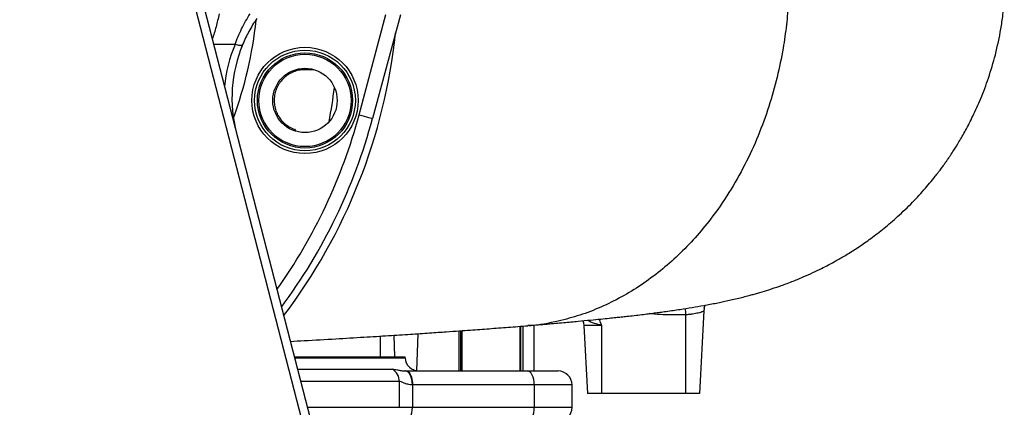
# Model space of a CAD drawing. Header units: millimetres. Extents: x 8 to 733, y 11 to 2128.
# Tile 5 of 11: x 378 to 730, y 206 to 344. Entities that reach past the tile are written whole.
import ezdxf

# ---------------------------------------------------------------- set-up
doc = ezdxf.new("R2010")
doc.units = ezdxf.units.MM

msp = doc.modelspace()

# ---------------------------------------------------------------- linework, layer by layer
at = {"color": 7, "linetype": 'Continuous', "lineweight": 25}
for p, q in [((520.89, 37.69), (424.24, 412.23)), ((427.09, 412.98), (523.75, 38.44)), ((513.84, 346.06), (503.91, 309)), ((457.94, 336.45), (456.52, 332.97)), ((482.64, 326.47), (481.63, 326.31)), ((622.26, 240.2), (620.72, 210.76)), ((615.72, 238.84), (615.72, 210.76)), ((534.72, 233.09), (534.72, 218.76)), ((535.41, 218.76), (535.41, 233.14)), ((535.96, 218.76), (535.96, 233.18)), ((556.6, 234.71), (556.6, 218.76)), ((556.86, 218.76), (556.86, 234.73)), ((557.72, 218.76), (557.72, 234.8)), ((561.72, 218.76), (561.72, 235.14)), ((585.72, 235.03), (579.45, 235.03)), ((579.45, 235.03), (580.72, 210.76)), ((585.72, 235.03), (585.72, 210.76)), ((506.72, 223.76), (506.72, 231.22)), ((475.92, 223.76), (515.49, 223.76)), ((515.51, 223.5), (515.49, 223.76)), ((515.81, 218.76), (559.22, 218.76)), ((559.22, 218.76), (570.22, 218.76)), ((513.5, 205.76), (513.5, 214.98)), ((518.16, 213.77), (518.16, 205.76)), ((561.72, 213.76), (518.31, 213.76)), ((561.72, 213.76), (561.72, 205.76)), ((575.22, 205.76), (575.22, 213.76)), ((585.72, 210.76), (580.72, 210.76)), ((615.72, 210.76), (585.72, 210.76)), ((620.72, 210.76), (615.72, 210.76)), ((513.5, 205.76), (518.16, 205.76)), ((518.16, 205.76), (561.72, 205.76))]:
    msp.add_line(p, q, dxfattribs=at)
at = {"color": 8, "linetype": 'Continuous', "lineweight": 25}
for p, q in [((499.08, 310.29), (508.68, 346.15)), ((454.76, 335.52), (447.08, 335.52)), ((511.48, 231.53), (511.76, 223.76)), ((520.11, 232.09), (519.62, 218.84)), ((475.99, 223.5), (515.51, 223.5)), ((477.05, 219.37), (510.98, 219.37)), ((513.5, 214.98), (478.19, 214.98)), ((575.22, 213.76), (561.72, 213.76)), ((480.57, 205.76), (513.5, 205.76)), ((561.72, 205.76), (575.22, 205.76))]:
    msp.add_line(p, q, dxfattribs=at)
at = {"color": 7, "linetype": 'Continuous', "lineweight": 25, "flags": 128}
for points in [[(457.48, 335.46), (457.37, 335.32), (457.18, 335.21), (456.91, 335.15), (456.57, 335.13), (456.17, 335.16), (455.73, 335.24), (455.25, 335.36), (454.76, 335.52)], [(499.08, 310.29), (500.02, 310.04), (500.92, 309.8), (501.76, 309.58), (502.49, 309.38), (503.09, 309.22), (503.54, 309.1), (503.81, 309.03), (503.91, 309)], [(622.42, 241.21), (622.39, 241.06), (622.26, 240.2)], [(579.06, 236.72), (579.31, 235.96), (579.45, 235.03)], [(518.16, 213.77), (518.12, 214.74), (517.98, 215.67), (517.76, 216.53), (517.46, 217.29), (517.09, 217.91), (516.67, 218.37), (516.2, 218.66), (515.72, 218.76)], [(518.31, 213.76), (518.26, 214.74), (518.12, 215.68), (517.89, 216.54), (517.58, 217.3), (517.2, 217.92), (516.77, 218.38), (516.3, 218.67), (515.81, 218.76)], [(561.72, 213.76), (561.67, 214.74), (561.53, 215.68), (561.3, 216.54), (560.99, 217.3), (560.61, 217.92), (560.18, 218.38), (559.71, 218.67), (559.22, 218.76)], [(515.66, 200.76), (516.14, 200.86), (516.61, 201.15), (517.04, 201.61), (517.42, 202.23), (517.73, 202.99), (517.97, 203.85), (518.11, 204.79), (518.16, 205.76)], [(559.22, 200.76), (559.71, 200.86), (560.18, 201.15), (560.61, 201.61), (560.99, 202.23), (561.3, 202.99), (561.53, 203.85), (561.67, 204.79), (561.72, 205.76)]]:
    msp.add_lwpolyline(points, dxfattribs=at)
at = {"color": 8, "linetype": 'Continuous', "lineweight": 25, "flags": 128}
msp.add_lwpolyline([(615.66, 241.12), (615.67, 240.73), (615.69, 239.81), (615.72, 238.84)], dxfattribs=at)
at = {"color": 7, "linetype": 'Continuous', "lineweight": 25}
for radius in [19, 18, 17, 16.5, 11.5]:
    msp.add_circle((479.76, 315.47), radius, dxfattribs=at)
at = {"color": 8, "linetype": 'Continuous', "lineweight": 25}
for centre, radius, start, end in [((310.72, 360.76), 152.5, 340.194, 353.7511), ((503.72, 315.23), 53, 157.4936, 174.3755), ((310.72, 360.76), 195, 324.6176, 345)]:
    msp.add_arc(centre, radius, start, end, dxfattribs=at)
at = {"color": 7, "linetype": 'Continuous', "lineweight": 25}
for centre, radius, start, end in [((310.72, 360.76), 202.5, 322.8504, 354.0125), ((503.67, 316.32), 50, 157.4936, 194.4703), ((219.67, 355.96), 273, 349.8569, 352.4466), ((310.72, 360.76), 200, 323.4199, 345), ((520.5, 223.76), 5, 183, 270), ((508.47, 215.01), 5.03, 359.6136, 60.084), ((570.22, 213.76), 5, 0, 90), ((570.22, 205.76), 5, 270, 0)]:
    msp.add_arc(centre, radius, start, end, dxfattribs=at)
for points, knots in [([(310.72, 334.7), (312.39, 334.71), (315.74, 334.73), (322.46, 335.34), (330.11, 336.78), (338.52, 339.31), (346.09, 342.3), (353.46, 345.91), (361.44, 350.57), (369.81, 356.42), (378.47, 363.65), (386.59, 371.63), (394, 380.13), (400.67, 388.97), (406.64, 398.04), (412.11, 407.57), (417.06, 417.5), (421.55, 427.78), (424.09, 434.81), (425.37, 438.33)], [0, 0, 0, 0, 0.030507, 0.061017, 0.123098, 0.172109, 0.22113, 0.271456, 0.321788, 0.389674, 0.457573, 0.527377, 0.59719, 0.663221, 0.729327, 0.795375, 0.863559, 0.931799, 1, 1, 1, 1]), ([(424.24, 412.23), (422.15, 408.16), (417.97, 400.02), (410.64, 388.39), (402.52, 377.31), (394.09, 367.58), (385.52, 359.14), (376.99, 351.9), (367.92, 345.36), (358.37, 339.63), (348.38, 334.83), (338.01, 331.03), (328.17, 328.61), (319.03, 327.31), (313.49, 327.21), (310.72, 327.16)], [0, 0, 0, 0, 0.091834, 0.18392, 0.275942, 0.367687, 0.442456, 0.517454, 0.592395, 0.667085, 0.740922, 0.814916, 0.888663, 0.944337, 1, 1, 1, 1]), ([(652.55, 350.69), (652.34, 347.97), (651.9, 342.42), (650.58, 333.42), (648.56, 323.63), (645.61, 313.16), (641.78, 302.68), (637.04, 292.35), (631.37, 282.35), (625.34, 273.67), (619.22, 266.29), (613.23, 260.11), (606.81, 254.47), (600.02, 249.45), (592.91, 245.1), (585.55, 241.48), (577.99, 238.58), (569.49, 236.33), (563.27, 235.07), (559.63, 234.98), (559.44, 234.98)], [0, 0, 0, 0, 0.045677, 0.093219, 0.152637, 0.214508, 0.278733, 0.345165, 0.413608, 0.483815, 0.537464, 0.591802, 0.646677, 0.701928, 0.757386, 0.812878, 0.868233, 0.92328, 0.9959, 1, 1, 1, 1]), ([(559.79, 234.98), (561.99, 235.17), (566.26, 235.54), (572.07, 236.06), (577.19, 236.53), (581.6, 236.95), (585.29, 237.31), (588.3, 237.61), (590.71, 237.87), (592.83, 238.09), (595.01, 238.33), (597.45, 238.61), (600.03, 238.92), (602.43, 239.21), (604.57, 239.48), (606.67, 239.76), (609.79, 240.18), (613.65, 240.74), (618.07, 241.44), (622.39, 242.19), (625.96, 242.86), (628.84, 243.45), (630.88, 243.89), (633.06, 244.38), (635.27, 244.91), (637.34, 245.43), (639.11, 245.9), (640.73, 246.35), (642.83, 246.96), (645.68, 247.83), (649.47, 249.09), (653.57, 250.61), (657.55, 252.23), (661.15, 253.84), (664.14, 255.28), (666.93, 256.71), (669.84, 258.3), (673.26, 260.29), (677.2, 262.77), (681.6, 265.8), (686.23, 269.34), (691.21, 273.55), (696.16, 278.25), (700.86, 283.29), (704.11, 287.19), (706.16, 289.84), (707.2, 291.22), (708.07, 292.42), (708.79, 293.43), (709.35, 294.24), (709.88, 295), (710.64, 296.13), (711.88, 298.03), (713.71, 300.98), (716.02, 305.02), (718.66, 310.16), (721.46, 316.39), (724.2, 323.7), (726.66, 332.02), (728.26, 339.58), (729.22, 345.9), (729.53, 349.12), (729.69, 350.69)], [0, 0, 0, 0, 0.033665, 0.065184, 0.093901, 0.119365, 0.141303, 0.159275, 0.173652, 0.18526, 0.197464, 0.213232, 0.230192, 0.245751, 0.258993, 0.271562, 0.286753, 0.320215, 0.349888, 0.378897, 0.409845, 0.422816, 0.436188, 0.449837, 0.463775, 0.476519, 0.486921, 0.495122, 0.503822, 0.51991, 0.538623, 0.558654, 0.576145, 0.590872, 0.603613, 0.613292, 0.624534, 0.63799, 0.653672, 0.671569, 0.691641, 0.711996, 0.736771, 0.759505, 0.780244, 0.786676, 0.792327, 0.797159, 0.80118, 0.804396, 0.806813, 0.81022, 0.817555, 0.828808, 0.843867, 0.862572, 0.884708, 0.910001, 0.938115, 0.968656, 0.984702, 1, 1, 1, 1]), ([(454.76, 335.52), (455.45, 337.36), (456.23, 339.2), (457.57, 341.95), (458.05, 342.86), (459.05, 344.67), (459.58, 345.58), (460.13, 346.46)], [0, 0, 0, 0, 0.5, 0.5, 0.75, 0.75, 1, 1, 1, 1]), ([(462.55, 344.76), (462.03, 344.01), (461.53, 343.25), (460.59, 341.71), (460.14, 340.94), (458.88, 338.61), (458.13, 337.04), (457.48, 335.46)], [0, 0, 0, 0, 0.25, 0.25, 0.5, 0.5, 1, 1, 1, 1]), ([(481.63, 326.31), (480.96, 326.43), (480.28, 326.48), (478.92, 326.46), (478.24, 326.39), (477.25, 326.19), (476.92, 326.11), (476.27, 325.91), (475.95, 325.8), (475, 325.41), (474.4, 325.1), (473.55, 324.56), (473.27, 324.36), (472.73, 323.94), (472.47, 323.72), (471.73, 323.02), (471.28, 322.52), (470.68, 321.7), (470.49, 321.41), (470.14, 320.83), (469.98, 320.53), (469.54, 319.61), (469.31, 318.98), (469.05, 317.99), (468.97, 317.66), (468.86, 316.99), (468.82, 316.65), (468.74, 315.64), (468.75, 314.97), (468.86, 313.95), (468.91, 313.61), (469.05, 312.95), (469.21, 312.29), (469.44, 311.65), (469.69, 311.02), (469.83, 310.71), (470.3, 309.8), (470.67, 309.24), (471.29, 308.44), (471.51, 308.18), (471.98, 307.68), (472.23, 307.45), (472.99, 306.77), (473.54, 306.37), (474.7, 305.68), (475.32, 305.38), (475.96, 305.15)], [0, 0, 0, 0, 0.0625, 0.0625, 0.125, 0.125, 0.15625, 0.15625, 0.1875, 0.1875, 0.25, 0.25, 0.28125, 0.28125, 0.3125, 0.3125, 0.375, 0.375, 0.40625, 0.40625, 0.4375, 0.4375, 0.5, 0.5, 0.53125, 0.53125, 0.5625, 0.5625, 0.625, 0.625, 0.65625, 0.65625, 0.6875, 0.71875, 0.71875, 0.75, 0.75, 0.8125, 0.8125, 0.84375, 0.84375, 0.875, 0.875, 0.9375, 0.9375, 1, 1, 1, 1]), ([(475.96, 305.15), (476.11, 304.97), (476.28, 304.78), (476.47, 304.62), (476.48, 304.61)], [0, 0, 0, 0, 0.965522, 1, 1, 1, 1]), ([(622.26, 240.2), (622.26, 240.16), (622.22, 240.12), (622.04, 240.01), (621.92, 239.96), (621.67, 239.86), (621.58, 239.83), (621.37, 239.76), (621.26, 239.73), (620.9, 239.62), (620.63, 239.55), (620.03, 239.4), (619.7, 239.33), (618.99, 239.2), (618.62, 239.13), (618.03, 239.05), (617.82, 239.02), (617.41, 238.97), (617.21, 238.95), (616.58, 238.89), (616.15, 238.86), (615.72, 238.84)], [0, 0, 0, 0, 0.125, 0.125, 0.25, 0.25, 0.3125, 0.3125, 0.375, 0.375, 0.5, 0.5, 0.625, 0.625, 0.75, 0.75, 0.8125, 0.8125, 0.875, 0.875, 1, 1, 1, 1]), ([(622.44, 241.2), (622.46, 241.29), (622.53, 241.67), (622.71, 242.02), (622.86, 242.29)], [0, 0, 0, 0, 0.224086, 1, 1, 1, 1]), ([(474.48, 229.34), (476.15, 229.43), (481.66, 229.74), (490.49, 230.24), (500.55, 230.84), (509.43, 231.39), (517.24, 231.9), (524.09, 232.36), (529.88, 232.75), (534.71, 233.09), (538.7, 233.38), (542.25, 233.63), (545.61, 233.88), (548.99, 234.13), (552.41, 234.39), (555.91, 234.65), (558.26, 234.85), (559.45, 234.95)], [0, 0, 0, 0, 0.0512504, 0.1693974, 0.2784621, 0.37704, 0.467125, 0.5486176, 0.6214151, 0.6789967, 0.729537, 0.7734639, 0.8166497, 0.8608962, 0.9061905, 0.9525421, 1, 1, 1, 1]), ([(510.98, 219.37), (511.22, 219.37), (511.49, 219.35), (512.1, 219.26), (512.45, 219.2), (513.22, 219.05), (513.64, 218.97), (514.36, 218.86), (514.61, 218.83), (515.14, 218.78), (515.42, 218.77), (515.72, 218.76)], [0, 0, 0, 0, 0.25, 0.25, 0.5, 0.5, 0.75, 0.75, 0.875, 0.875, 1, 1, 1, 1]), ([(518.16, 213.77), (517.87, 213.77), (517.59, 213.8), (517.05, 213.87), (516.79, 213.93), (516.06, 214.11), (515.62, 214.27), (514.83, 214.57), (514.49, 214.72), (513.91, 214.92), (513.67, 214.98), (513.5, 214.98)], [0, 0, 0, 0, 0.125, 0.125, 0.25, 0.25, 0.5, 0.5, 0.75, 0.75, 1, 1, 1, 1])]:
    msp.add_open_spline(points, degree=3, knots=knots, dxfattribs=at)
at = {"color": 8, "linetype": 'Continuous', "lineweight": 25}
for points, knots in [([(449.03, 346.46), (448.72, 344.89), (448.09, 341.76), (447.09, 338.85), (446.59, 337.41)], [0, 0, 0, 0, 0.50469, 1, 1, 1, 1]), ([(585.72, 235.03), (585.71, 235.03), (585.32, 235.14), (584.69, 235.32), (583.19, 235.79), (581.87, 236.21), (580.99, 236.76), (580.8, 236.87)], [0, 0, 0, 0, 0.003136, 0.221656, 0.343917, 0.860973, 1, 1, 1, 1]), ([(584.8, 237.26), (585.03, 236.76), (585.27, 236.25), (585.55, 235.5), (585.63, 235.26), (585.72, 235.03), (585.72, 235.03)], [0, 0, 0, 0, 0.685094, 0.694961, 0.991743, 1, 1, 1, 1]), ([(615.72, 238.84), (612.7, 238.79), (608.38, 238.73), (604.08, 239.14), (602.79, 239.26)], [0, 0, 0, 0, 0.699147, 1, 1, 1, 1])]:
    msp.add_open_spline(points, degree=3, knots=knots, dxfattribs=at)
at = {"color": 7, "linetype": 'Continuous', "lineweight": 25}
for points in [[(515.72, 218.76), (515.75, 218.76), (515.78, 218.76), (515.81, 218.76)], [(518.31, 213.76), (518.26, 213.76), (518.21, 213.76), (518.16, 213.77)]]:
    msp.add_open_spline(points, degree=3, dxfattribs=at)

doc.saveas('drawing.dxf')
